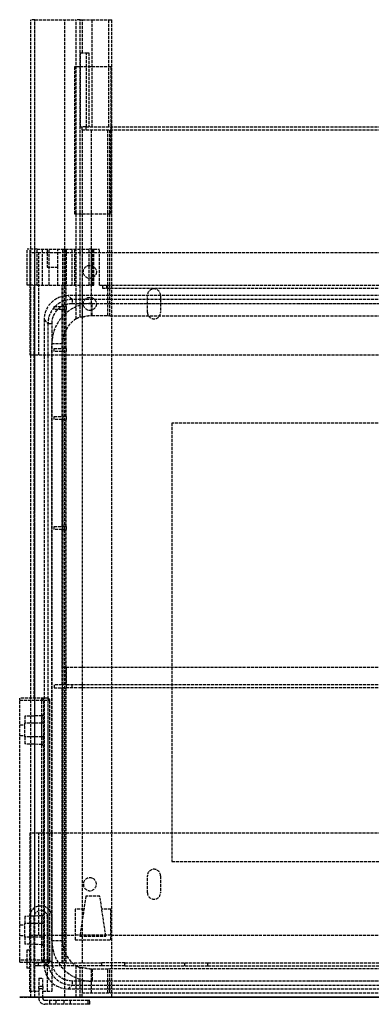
# Model space of a CAD drawing. Header units: millimetres. Extents: x -259 to 259, y -4 to 488.
# Tile 1 of 4: x -259 to -84, y -4 to 488. Entities that reach past the tile are written whole.
import ezdxf

# ---------------------------------------------------------------- set-up
doc = ezdxf.new("R2010")
doc.units = ezdxf.units.MM
doc.header["$LTSCALE"] = 10
doc.linetypes.add('ALLCAD_Strich', pattern=[0.2, 0.15, -0.05])
doc.layers.add('BESCH_KONT_sich_schn_ansi_2d', color=40, linetype='Continuous')
doc.layers.add('BESCH_KONT_sich_schn_grun_2d', color=10, linetype='Continuous')

msp = doc.modelspace()

# ---------------------------------------------------------------- linework, layer by layer
at = {"layer": 'BESCH_KONT_sich_schn_ansi_2d', "linetype": 'ALLCAD_Strich'}
for p, q in [((-259, 0, 486.35), (-245, 0, 486.35)), ((-259, 0, 443.65), (-259, 0, 486.35)), ((-251.75, 0, 443.65), (-259, 0, 443.65)), ((-259, 0, 486.35), (-259, 0, 487.35)), ((-245, 0, 487.35), (-259, 0, 487.35)), ((-259, 0, 442.65), (-259, 0, 443.65)), ((-259, 0, 442.65), (-251.75, 0, 442.65)), ((-259, 0, 467.65), (-256.5, 0, 467.65)), ((-259, 0, 462.35), (-256.5, 0, 462.35)), ((-247.97, 0, 457.8), (-256.5, 0, 458.1)), ((-247.97, 0, 468.4), (-256.5, 0, 468.4)), ((-256.5, 0, 471.9), (-256.5, 0, 468.4)), ((-247.97, 0, 472.2), (-256.5, 0, 471.9)), ((-247.97, 0, 461.6), (-256.5, 0, 461.6)), ((-256.5, 0, 461.6), (-256.5, 0, 468.4)), ((-256.5, 0, 461.6), (-256.5, 0, 458.1)), ((-255.4, 0, 153.9), (-255.4, 0, 144.9)), ((-254.2, 0, 144.9), (-255.4, 0, 144.9)), ((-254.2, 0, 153.9), (-255.4, 0, 153.9)), ((-254.2, 0, 178.4), (-249.5, 0, 178.4)), ((-254.2, 0, 112.5), (-254.2, 0, 178.4)), ((-251.9, 0, 112.5), (-254.2, 0, 112.5)), ((-254, 0, 36), (-251.5, 0, 36)), ((-254, 0, 4.5), (-254, 0, 36)), ((-247.71, 0, 475.8), (-253.76, 0, 480.03)), ((-253.4, 0, 50.2), (-253.4, 0, 66.7)), ((-251.5, 0, 50.2), (-253.4, 0, 50.2)), ((-251.9, 0, 68.64), (-251.9, 0, 112.5)), ((-245.1, 0, 112.5), (-251.9, 0, 112.5)), ((-251.75, 0, 436.9), (-251.75, 0, 478.3)), ((-251.75, 0, 480.3), (-249.75, 0, 480.3)), ((-251.69, 0, 478.8), (-251.75, 0, 478.8)), ((-251.75, 0, 478.8), (-251.75, 0, 480.3)), ((-248, 0, 443.65), (-251.75, 0, 443.65)), ((-251.75, 0, 442.65), (-248, 0, 442.65)), ((-237.75, 0, 478.8), (-251.69, 0, 478.8)), ((-251.5, 0, 14), (-251.5, 0, 50.2)), ((-244.01, 0, 14), (-251.5, 0, 14)), ((-251.5, 0, 4.5), (-251.5, 0, 14)), ((-251.4, 0, 68.7), (-249.5, 0, 68.7)), ((-250.27, 0, 486.07), (-244.33, 0, 483.3)), ((-218.06, 0, 480.3), (-249.75, 0, 480.3)), ((-249.5, 0, 348), (-246.5, 0, 348)), ((-246.5, 0, 67), (-249.5, 0, 67)), ((-249.5, 0, 348), (-249.5, 0, 67)), ((-249.5, 0, 2.5), (-231.4, 0, 2.5)), ((249.5, 0), (-249.5, 0)), ((-249.5, 0, 68.7), (-247.5, 0, 68.7)), ((-247.5, 0, 347.02), (-249.5, 0, 347.02)), ((-249.5, 0, 178.4), (-247.5, 0, 178.4)), ((-248, 0, 474.85), (-248, 0, 443.65)), ((-245, 0, 474.85), (-248, 0, 474.85)), ((-248, 0, 443.65), (-248, 0, 442.65)), ((-247, 0, 443.65), (-248, 0, 443.65)), ((-247, 0, 473.85), (-248, 0, 474.85)), ((-247, 0, 468.4), (-247.97, 0, 468.4)), ((-247.97, 0, 472.2), (-247.97, 0, 468.4)), ((-247, 0, 461.6), (-247.97, 0, 461.6)), ((-247.97, 0, 461.6), (-247.97, 0, 468.4)), ((-247.97, 0, 461.6), (-247.97, 0, 457.8)), ((-239.95, 0, 475.8), (-247.71, 0, 475.8)), ((-247.5, 0, 68.7), (-230.84, 0, 68.7)), ((-247.5, 0, 67), (-247.5, 0, 348)), ((-247.5, 0, 178.4), (-243.12, 0, 178.4)), ((-247, 0, 443.65), (-247, 0, 473.85)), ((-247, 0, 473.85), (-245, 0, 473.85)), ((-244.89, 0, 428.97), (-246.8, 0, 374.17)), ((-234.81, 0, 374.17), (-246.8, 0, 374.17)), ((-225, 0, 348), (-246.5, 0, 348)), ((-246.5, 0, 67), (-246.5, 0, 348)), ((-246.5, 0, 67), (-225, 0, 67)), ((-245.75, 0, 430.9), (104.72, 0, 430.9)), ((-245.25, 0, 475.8), (-239.95, 0, 465.8)), ((-245.1, 0, 68.7), (-245.1, 0, 112.5)), ((-242.8, 0, 112.5), (-245.1, 0, 112.5)), ((-245, 0, 486.35), (-245, 0, 480.3)), ((-245, 0, 486.35), (-244, 0, 486.35)), ((-245, 0, 487.35), (-245, 0, 486.35)), ((-245, 0, 478.8), (-245, 0, 474.85)), ((-244, 0, 474.85), (-245, 0, 474.85)), ((-245, 0, 474.85), (-245, 0, 473.85)), ((-244.33, 0, 483.3), (-244, 0, 483.3)), ((-243.99, 0, 14), (-244.01, 0, 14)), ((-244.01, 0, 14.01), (-244.01, 0, 14)), ((-244.01, 0, 14), (-244.01, 0, 14)), ((-244.01, 0, 14.01), (-244.01, 0, 14)), ((-244.01, 0, 14.01), (-244.01, 0, 14.01)), ((-244.01, 0, 14), (-244.01, 0, 14)), ((-244.01, 0, 14.01), (-244.01, 0, 14.01)), ((-244.01, 0, 14), (-244.01, 0, 14.01)), ((-244, 0, 483.3), (-237.46, 0, 483.3)), ((-244, 0, 480.3), (-244, 0, 486.35)), ((-244, 0, 14.01), (-244, 0, 14.01)), ((-244, 0, 14.01), (-244, 0, 14)), ((-244, 0, 14.01), (-244, 0, 14.01)), ((-244, 0, 14), (-244, 0, 14)), ((-244, 0, 14), (-244, 0, 14.01)), ((-244, 0, 14), (-244, 0, 14)), ((-244, 0, 14), (-244, 0, 14)), ((-244, 0, 14), (-244, 0, 14)), ((-244, 0, 14), (-244, 0, 14.01)), ((-244, 0, 14.01), (-244, 0, 14.01)), ((-244, 0, 14), (-244, 0, 14.01)), ((-244, 0, 14), (-244, 0, 14.01)), ((-244, 0, 474.85), (-244, 0, 478.8)), ((-236.5, 0, 14), (-243.99, 0, 14)), ((-243.99, 0, 14.01), (-243.99, 0, 14)), ((-243.99, 0, 14), (-243.99, 0, 14.01)), ((-243.99, 0, 14), (-243.99, 0, 14)), ((-243.99, 0, 14.01), (-243.99, 0, 14)), ((-243.99, 0, 14.01), (-243.99, 0, 14.01)), ((-243.99, 0, 14), (-243.99, 0, 14)), ((-243.99, 0, 14.01), (-243.99, 0, 14.01)), ((-243.12, 0, 178.4), (-242.8, 0, 178.4)), ((-242.5, 0, 348), (-242.95, 0, 374.17)), ((-242.89, 0, 430.9), (-232.89, 0, 430.9)), ((-242.8, 0, 173.35), (-242.8, 0, 178.4)), ((-242.8, 0, 112.5), (-242.8, 0, 173.35)), ((-242.34, 0, 338.91), (-242.5, 0, 348)), ((-242.24, 0, 333.05), (-242.34, 0, 338.91)), ((-241.23, 0, 275.19), (-242.24, 0, 333.05)), ((-241.75, 0, 478.8), (-241.75, 0, 438.4)), ((-241.75, 0, 480.3), (-241.75, 0, 478.8)), ((-241.11, 0, 268.8), (-241.23, 0, 275.19)), ((-239.55, 0, 179.2), (-241.11, 0, 268.8)), ((-241, 0, 339.2), (-237, 0, 339.2)), ((-237, 0, 332.8), (-241, 0, 332.8)), ((-237, 0, 268.8), (-241, 0, 268.8)), ((-241, 0, 275.2), (-237, 0, 275.2)), ((-241, 0, 179.2), (-237, 0, 179.2)), ((-237, 0, 172.8), (-241, 0, 172.8)), ((-237, 0, 76.8), (-241, 0, 76.8)), ((-241, 0, 83.2), (-237, 0, 83.2)), ((-239.95, 0, 443.6), (-239.95, 0, 475.8)), ((-237.25, 0, 443.6), (-239.95, 0, 443.6)), ((-239.44, 0, 172.8), (-239.55, 0, 179.2)), ((-237.88, 0, 83.2), (-239.44, 0, 172.8)), ((-237.76, 0, 76.8), (-237.88, 0, 83.2)), ((-237.62, 0, 68.7), (-237.76, 0, 76.8)), ((-237.25, 0, 440.4), (-237.25, 0, 478.3)), ((-235.75, 0, 446.3), (-237.25, 0, 446.3)), ((-236.5, 0, 17.8), (-236.5, 0, 14)), ((-213.1, 0, 17.8), (-236.5, 0, 17.8)), ((-236.09, 0, 483.54), (-224.4, 0, 487.8)), ((235.81, 0, 478.8), (-235.81, 0, 478.8)), ((-232.87, 0, 432.4), (-235.75, 0, 432.4)), ((-235.75, 0, 478.3), (-235.75, 0, 440.4)), ((-232.75, 0, 443.6), (-235.75, 0, 443.6)), ((-234.81, 0, 374.17), (-232.89, 0, 428.97)), ((-234.81, 0, 374.17), (87.61, 0, 374.17)), ((-232.89, 0, 430.9), (-232.89, 0, 428.97)), ((-232.89, 0, 428.97), (85.69, 0, 428.97)), ((85.69, 0, 430.9), (-232.89, 0, 430.9)), ((-232.75, 0, 478.03), (-232.75, 0, 443.6)), ((-231.6, 0, 17.8), (-231.6, 0, 8.8)), ((-229, 0, 8.8), (-231.6, 0, 8.8)), ((-230.37, 0, 480.3), (-231.43, 0, 479.91)), ((-231.4, 0, 4.5), (-231.4, 0, 1)), ((-213.6, 0, 1), (-231.4, 0, 1)), ((-231.4, 0, 4.5), (-213.6, 0, 4.5)), ((-231.4, 0, 2.5), (-226.98, 0, 2.5)), ((-222.69, 0, 483.1), (-230.37, 0, 480.3)), ((-229, 0, 13.5), (-216, 0, 13.5)), ((-229, 0, 13.5), (-229, 0, 4.5)), ((-216, 0, 8.8), (-229, 0, 8.8)), ((-228.84, 0, 66.77), (-227.86, 0, 40.4)), ((-228.61, 0, 60.7), (-228, 0, 60.7)), ((-225.61, 0, 60.7), (-228, 0, 60.7)), ((-228, 0, 91.4), (-228, 0, 44.26)), ((227.86, 0, 40.4), (-227.86, 0, 40.4)), ((-227.86, 0, 40.4), (-227.6, 0, 33.5)), ((227.75, 0, 432.4), (-227.75, 0, 432.4)), ((-227.25, 0), (-227.25, 0, 2.5)), ((-226.98, 0, 2.5), (-226, 0, 2.5)), ((-226.98, 0, 4.5), (-226.98, 0, 2.5)), ((-226, 0, 93.4), (90.85, 0, 93.4)), ((-226, 0, 13.5), (-226, 0, 2.5)), ((-226, 0, 2.5), (-219, 0, 2.5)), ((-224.48, 0, 30.37), (-225.61, 0, 60.7)), ((-224, 0, 68), (-224, 0, 347)), ((-223.26, 0, 28.34), (-215.06, 0, 26.6)), ((-223.12, 0, 487.2), (-222.09, 0, 484.38)), ((-214.46, 0, 28.01), (-222.92, 0, 29.8)), ((-222.8, 0, 40.4), (-222.8, 0, 374.17)), ((-222.8, 0, 28.24), (-222.8, 0, 40.4)), ((-220.75, 0), (-220.75, 0, 2.5)), ((-219.25, 0, 430.9), (-219.25, 0, 432.4)), ((-219, 0, 2.5), (-218.03, 0, 2.5)), ((-219, 0, 13.5), (-219, 0, 2.5)), ((218.06, 0, 480.3), (-218.06, 0, 480.3)), ((-218.03, 0, 2.5), (-218.03, 0, 4.5)), ((-218.03, 0, 2.5), (-213.6, 0, 2.5)), ((-217.75, 0, 430.9), (-217.75, 0, 430.9)), ((-217.75, 0, 430.9), (-217.75, 0, 413)), ((-213.4, 0, 8.8), (-216, 0, 8.8)), ((-216, 0, 4.5), (-216, 0, 13.5)), ((-215.75, 0, 411), (98.31, 0, 411)), ((-215.06, 0, 26.6), (-214, 0, 21.6)), ((-213.1, 0, 21.6), (-214.46, 0, 28.01)), ((214, 0, 21.6), (-214, 0, 21.6)), ((-213.6, 0, 2.5), (213.6, 0, 2.5)), ((-213.6, 0, 4.5), (-213.6, 0, 1)), ((-213.4, 0, 17.8), (-213.4, 0, 8.8)), ((-213.1, 0, 20.3), (-213.1, 0, 17.8)), ((-213.1, 0, 20.3), (213.1, 0, 20.3)), ((-213.1, 0, 20.3), (-213.1, 0, 21.6)), ((-206.58, 0, 476.68), (-176.64, 0, 455.72)), ((-195.25, 0), (-195.25, 0, 2.5)), ((-188.75, 0), (-188.75, 0, 2.5)), ((-183.11, 0, 430.9), (-183.11, 0, 430.9)), ((-165.17, 0, 452.1), (165.17, 0, 452.1))]:
    msp.add_line(p, q, dxfattribs=at)
at = {"layer": 'BESCH_KONT_sich_schn_ansi_2d', "linetype": 'ALLCAD_Strich', "extrusion": (0, 1, 0)}
for centre, radius, start, end in [((251.75, 482.9), 3.5, 305, 115), ((249.5, 4.5), 4.5, 270, 360), ((251.4, 66.7), 2, 0, 90), ((249.75, 478.3), 2, 0, 90), ((245.75, 436.9), 6, 270, 360), ((248, 443.65), 1, 180, 270), ((248, 473.2), 1, 180, 268), ((245, 486.35), 1, 90, 180), ((245, 474.85), 1, 180, 270), ((241, 336), 3.2, 270, 90), ((241, 272), 3.2, 270, 90), ((241, 176), 3.2, 270, 90), ((241, 80), 3.2, 270, 90), ((244.01, 14.01), 0.00116, 90, 180), ((244.01, 14), 0.00116, 180, 270), ((244.01, 14.01), 0.00271, 0, 90), ((244.01, 14), 0.00271, 270, 0), ((244, 14.01), 0.00093, 90, 180), ((244, 14.01), 0.00093, 180, 270), ((243.99, 14.01), 0.00271, 0, 90), ((243.99, 14), 0.00271, 270, 0), ((243.99, 14.01), 0.00116, 90, 180), ((243.99, 14), 0.00116, 180, 270), ((235.75, 438.4), 6, 270, 360), ((237.75, 478.3), 2, 90, 180), ((227.75, 440.4), 9.5, 270, 0), ((237, 336), 3.2, 90, 270), ((237, 272), 3.2, 90, 270), ((237, 176), 3.2, 90, 270), ((237, 80), 3.2, 90, 270), ((230.84, 66.7), 2, 90, 171.3731), ((230.84, 66.7), 2, 171.3731, 177.8701), ((225, 68), 1, 180, 270), ((225, 347), 1, 90, 180), ((221.68, 35.67), 6, 282, 297.8701), ((224.06, 486.86), 1, 70, 160), ((223.03, 484.04), 1, 160, 250), ((218.06, 460.3), 20, 90, 125)]:
    msp.add_arc(centre, radius, start, end, dxfattribs=at)
at = {"layer": 'BESCH_KONT_sich_schn_ansi_2d', "linetype": 'ALLCAD_Strich', "extrusion": (0, -1, 0)}
for centre, radius, start, end in [((-249.5, 4.5), 2, 180, 270), ((-248, 456.8), 1, 0, 88), ((-242.89, 428.9), 2, 90, 178), ((-244.01, 14), 0.00271, 270, 0), ((-244.01, 14.01), 0.00271, 0, 90), ((-244.01, 14), 0.00116, 180, 270), ((-244.01, 14.01), 0.00116, 90, 180), ((-244, 14), 0.00217, 270, 360), ((-244, 14.01), 0.00217, 0, 90), ((-243.99, 14), 0.00271, 270, 0), ((-243.99, 14.01), 0.00271, 0, 90), ((-243.99, 14), 0.00116, 180, 270), ((-243.99, 14.01), 0.00116, 90, 180), ((-237.75, 478.3), 0.5, 0, 90), ((-237.46, 487.3), 4, 270, 290), ((-227.75, 440.4), 8, 180, 270), ((-230.75, 478.03), 2, 110, 180), ((-226, 91.4), 2, 90, 180), ((-221.68, 35.67), 6, 182.1299, 242.1299), ((-222.12, 33.7), 5.48, 182.1299, 258), ((-215.75, 413), 2, 180, 270), ((-165.17, 472.1), 20, 235, 270)]:
    msp.add_arc(centre, radius, start, end, dxfattribs=at)
at = {"layer": 'BESCH_KONT_sich_schn_ansi_2d', "linetype": 'ALLCAD_Strich', "extrusion": (0, 1, 0)}
msp.add_ellipse((-232.88, 0, 428.9), major_axis=(12, 0, -0.07), ratio=0.005808, start_param=-3.141424, end_param=-1.571845, dxfattribs=at)
at = {"layer": 'BESCH_KONT_sich_schn_grun_2d', "linetype": 'ALLCAD_Strich'}
for p, q in [((-251.4, 488.5), (-253.4, 488.5)), ((-253.4, 373.82), (-253.4, 488.5)), ((-251.5, 0), (-251.5, 488.5)), ((-251.4, 488.5), (-230.84, 488.5)), ((-251.4, 373.82), (-251.4, 488.5)), ((-236.5, 0), (-236.5, 488.5)), ((-230.84, 373.82), (-230.84, 488.5)), ((-228.84, 488.5), (-230.84, 488.5)), ((-228.84, 373.82), (-228.84, 488.5)), ((-228.84, 488.5), (-227.67, 488.5)), ((-227.67, 472), (-227.67, 488.5)), ((-227.67, 488.5), (-222.92, 488.5)), ((-222.92, 488.5), (-214.46, 488.5)), ((-222.92, 435), (-222.92, 488.5)), ((-214.46, 488.5), (-213.1, 488.5)), ((-214.46, 435), (-214.46, 488.5)), ((-213.1, 435), (-213.1, 488.5)), ((-228.61, 435), (-228.61, 472)), ((-228.61, 472), (-225.61, 472)), ((-225.61, 472), (-224.48, 472)), ((-225.61, 435), (-225.61, 472)), ((-224.48, 472), (-224.48, 435)), ((-231.6, 465), (-231.6, 391.5)), ((-213.4, 465), (-231.6, 465)), ((-213.4, 391.5), (-213.4, 465)), ((-228.61, 435), (-228, 435)), ((-226, 435), (-228, 435)), ((-228, 435), (-228, 433.5)), ((-228, 433.5), (-226, 433.5)), ((-227.6, 373.82), (-227.6, 433.5)), ((-226, 435), (226, 435)), ((-226, 435), (-226, 433.5)), ((-226, 433.5), (226, 433.5)), ((-223.26, 373.82), (-223.26, 433.5)), ((-215.06, 355.82), (-215.06, 433.5)), ((-214, 355.82), (-214, 433.5)), ((-213.1, 0), (-213.1, 435)), ((-231.6, 391.5), (-213.4, 391.5)), ((-250.27, 373.82), (-255.25, 373.82)), ((-255.25, 355.82), (-255.25, 373.82)), ((-251.5, 372), (-254, 372)), ((-254, 372), (-254, 355.82)), ((-253.76, 355.82), (-253.76, 373.82)), ((-253.4, 355.82), (-253.4, 373.82)), ((-249.5, 372), (-251.5, 372)), ((-251.4, 41.67), (-251.4, 373.82)), ((-250.27, 373.82), (-244.33, 373.82)), ((-250.27, 355.82), (-250.27, 373.82)), ((-249.5, 321), (-249.5, 372)), ((249.5, 372), (-249.5, 372)), ((-247.71, 355.82), (-247.71, 373.82)), ((-245.25, 373.82), (-245.25, 364.82)), ((-244.33, 373.82), (-237.46, 373.82)), ((-244.33, 355.82), (-244.33, 373.82)), ((-239.95, 364.82), (-239.95, 373.82)), ((-237.46, 373.82), (-236.09, 373.82)), ((-237.46, 355.82), (-237.46, 373.82)), ((-237.25, 355.82), (-237.25, 373.82)), ((-236.09, 373.82), (-224.4, 373.82)), ((-236.09, 355.82), (-236.09, 373.82)), ((-235.75, 373.82), (-235.75, 355.82)), ((-232.75, 355.82), (-232.75, 373.82)), ((-231.43, 355.82), (-231.43, 373.82)), ((-230.84, 339.05), (-230.84, 373.82)), ((-228.84, 340.1), (-228.84, 373.82)), ((-227.75, 355.82), (-227.75, 373.82)), ((-227.6, 339.97), (-227.6, 373.82)), ((-223.12, 373.82), (-224.4, 373.82)), ((-224.4, 355.82), (-224.4, 373.82)), ((-223.26, 340.71), (-223.26, 373.82)), ((-223.12, 373.82), (-222.09, 373.82)), ((-223.12, 355.82), (-223.12, 373.82)), ((-222.69, 355.82), (-222.69, 373.82)), ((-222.03, 373.82), (-222.09, 373.82)), ((-222.09, 355.82), (-222.09, 373.82)), ((-222.03, 373.82), (-219.25, 373.82)), ((-222.03, 355.82), (-222.03, 373.82)), ((-219.25, 355.82), (-219.25, 373.82)), ((-245.25, 364.82), (-239.95, 364.82)), ((-239.95, 355.82), (-239.95, 364.82)), ((-250.27, 355.82), (-255.25, 355.82)), ((-254, 355.82), (-254, 321)), ((-253.4, 149.4), (-253.4, 355.82)), ((-251.75, 149.4), (-251.75, 355.82)), ((-250.27, 355.82), (-244.33, 355.82)), ((-244.33, 355.82), (-237.46, 355.82)), ((-237.75, 345.22), (-237.75, 355.82)), ((-237.46, 355.82), (-236.09, 355.82)), ((-237.25, 345.22), (-237.25, 355.82)), ((-236.09, 355.82), (-224.4, 355.82)), ((-235.75, 345.22), (-235.75, 355.82)), ((-227.75, 164.72), (-227.75, 355.82)), ((-223.12, 355.82), (-224.4, 355.82)), ((-223.12, 355.82), (-222.09, 355.82)), ((-222.03, 355.82), (-222.09, 355.82)), ((-219.25, 355.82), (219.25, 355.82)), ((-217.75, 355.82), (-217.75, 354.32)), ((-217.75, 354.32), (217.75, 354.32)), ((-215.75, 355.82), (-215.75, 354.32)), ((-215.06, 340.69), (-215.06, 355.82)), ((-214, 340.6), (-214, 355.82)), ((-232.89, 348.69), (-234.81, 350.6)), ((87.61, 350.6), (-234.81, 350.6)), ((-195.25, 342.25), (-195.25, 350.75)), ((-188.75, 350.75), (-188.75, 342.25)), ((-241.75, 343.72), (-241.75, 345.22)), ((-241.75, 345.22), (-237.75, 345.22)), ((-235.75, 345.22), (-237.75, 345.22)), ((-237.25, 343.72), (-237.25, 345.22)), ((-235.75, 345.22), (-235.75, 343.72)), ((-232.89, 348.69), (-232.89, 346.69)), ((85.69, 348.69), (-232.89, 348.69)), ((-232.89, 346.69), (85.69, 346.69)), ((-222.8, 346.75), (75.6, 346.75)), ((-222.8, 340.72), (-222.8, 346.75)), ((-237.75, 343.72), (-241.75, 343.72)), ((-237.75, 324.22), (-237.75, 343.72)), ((-237.75, 343.72), (-235.75, 343.72)), ((-237.25, 324.22), (-237.25, 343.72)), ((-235.75, 324.22), (-235.75, 343.72)), ((-222.8, 340.72), (-215.06, 340.69)), ((-215.06, 340.69), (-214, 340.6)), ((-214, 340.6), (75.6, 340.6)), ((-246.8, 338.61), (-244.89, 336.69)), ((-246.8, 338.61), (-246.8, 16.19)), ((-244.89, 336.69), (-242.89, 336.69)), ((-244.89, 336.69), (-244.89, 18.11)), ((-242.89, 18.11), (-242.89, 336.69)), ((-242.95, 28.2), (-242.95, 326.6)), ((-237.62, 326.6), (-242.95, 326.6)), ((-237.62, 28.2), (-237.62, 326.6)), ((-254, 321), (-253.4, 321)), ((-253.4, 321), (-251.5, 321)), ((-251.5, 321), (-249.5, 321)), ((-249.5, 321), (249.5, 321)), ((-241.75, 322.72), (-241.75, 324.22)), ((-241.75, 324.22), (-237.75, 324.22)), ((-237.75, 322.72), (-241.75, 322.72)), ((-235.75, 324.22), (-237.75, 324.22)), ((-237.75, 290.22), (-237.75, 322.72)), ((-237.75, 322.72), (-235.75, 322.72)), ((-237.25, 322.72), (-237.25, 324.22)), ((-237.25, 290.22), (-237.25, 322.72)), ((-235.75, 324.22), (-235.75, 322.72)), ((-235.75, 290.22), (-235.75, 322.72)), ((-241.75, 288.72), (-241.75, 290.22)), ((-241.75, 290.22), (-237.75, 290.22)), ((-237.75, 288.72), (-241.75, 288.72)), ((-235.75, 290.22), (-237.75, 290.22)), ((-237.75, 235.22), (-237.75, 288.72)), ((-237.75, 288.72), (-235.75, 288.72)), ((-237.25, 288.72), (-237.25, 290.22)), ((-237.25, 235.22), (-237.25, 288.72)), ((-235.75, 290.22), (-235.75, 288.72)), ((-235.75, 235.22), (-235.75, 288.72)), ((35.91, 286.91), (-183.11, 286.91)), ((-183.11, 286.91), (-183.11, 67.89)), ((-241.75, 233.72), (-241.75, 235.22)), ((-241.75, 235.22), (-237.75, 235.22)), ((-237.75, 233.72), (-241.75, 233.72)), ((-235.75, 235.22), (-237.75, 235.22)), ((-237.75, 164.72), (-237.75, 233.72)), ((-237.75, 233.72), (-235.75, 233.72)), ((-237.25, 233.72), (-237.25, 235.22)), ((-237.25, 156.22), (-237.25, 233.72)), ((-235.75, 235.22), (-235.75, 233.72)), ((-235.75, 164.72), (-235.75, 233.72)), ((237.75, 164.72), (-237.75, 164.72)), ((-237.75, 156.22), (-237.75, 164.72)), ((-235.81, 164.72), (-235.81, 156.22)), ((-235.75, 156.22), (-235.75, 164.72)), ((-227.75, 156.22), (-227.75, 164.72)), ((-237.75, 156.22), (-241.75, 156.22)), ((-241.75, 156.22), (-241.75, 154.72)), ((-241.75, 154.72), (-237.75, 154.72)), ((-237.75, 156.22), (-237.25, 156.22)), ((237.75, 154.72), (-237.75, 154.72)), ((-237.75, 17.22), (-237.75, 154.72)), ((-235.81, 156.22), (-237.25, 156.22)), ((-237.25, 17.22), (-237.25, 154.72)), ((235.81, 156.22), (-235.81, 156.22)), ((-235.75, 156.22), (-235.75, 154.72)), ((-235.75, 17.22), (-235.75, 154.72)), ((-232.87, 154.72), (-232.87, 156.22)), ((-227.75, 154.72), (-227.75, 156.22)), ((-227.75, 17.22), (-227.75, 154.72)), ((-259, 148.4), (-259, 149.4)), ((-245, 149.4), (-259, 149.4)), ((-259, 148.4), (-245, 148.4)), ((-259, 18.6), (-259, 148.4)), ((-253.4, 3), (-253.4, 149.4)), ((-248, 18.6), (-248, 149.4)), ((-247, 18.6), (-247, 148.4)), ((-245, 149.4), (-245, 148.4)), ((-245, 148.4), (-244, 148.4)), ((-245, 148.4), (-245, 18.6)), ((-244, 18.6), (-244, 148.4)), ((-247.97, 140.7), (-256.5, 140.4)), ((-256.5, 140.4), (-256.5, 136.9)), ((-247.97, 140.7), (-247.97, 136.9)), ((-259, 136.15), (-256.5, 136.15)), ((-247.97, 136.9), (-256.5, 136.9)), ((-256.5, 130.1), (-256.5, 136.9)), ((-247, 136.9), (-247.97, 136.9)), ((-247.97, 130.1), (-247.97, 136.9)), ((-259, 130.85), (-256.5, 130.85)), ((-247.97, 130.1), (-256.5, 130.1)), ((-256.5, 130.1), (-256.5, 126.6)), ((-247, 130.1), (-247.97, 130.1)), ((-247.97, 130.1), (-247.97, 126.3)), ((-247.97, 126.3), (-256.5, 126.6)), ((-251.5, 82), (-254, 82)), ((-254, 82), (-254, 31)), ((-249.5, 82), (-251.5, 82)), ((249.5, 82), (-249.5, 82)), ((-249.5, 31), (-249.5, 82)), ((-183.11, 67.89), (35.91, 67.89)), ((-195.25, 52.25), (-195.25, 60.75)), ((-188.75, 60.75), (-188.75, 52.25)), ((-226, 50.5), (-229, 30.5)), ((-219, 50.5), (-226, 50.5)), ((-216, 30.5), (-219, 50.5)), ((-247.97, 40.7), (-256.5, 40.4)), ((-256.5, 40.4), (-256.5, 36.9)), ((-254.2, 39.9), (-254.2, 17.6)), ((-251.9, 39.9), (-251.9, 3)), ((-247.97, 40.7), (-247.97, 36.9)), ((-245.1, 3), (-245.1, 39.9)), ((-242.8, 7.25), (-242.8, 39.9)), ((-226.98, 44), (-231.4, 44)), ((-231.4, 44), (-231.4, 28.8)), ((-213.6, 44), (-218.03, 44)), ((-213.6, 28.8), (-213.6, 44)), ((-259, 36.15), (-256.5, 36.15)), ((-247.97, 36.9), (-256.5, 36.9)), ((-256.5, 30.1), (-256.5, 36.9)), ((-247, 36.9), (-247.97, 36.9)), ((-247.97, 30.1), (-247.97, 36.9)), ((-259, 30.85), (-256.5, 30.85)), ((-256.5, 30.1), (-256.5, 26.6)), ((-247.97, 30.1), (-256.5, 30.1)), ((-254, 31), (-251.5, 31)), ((-251.5, 31), (-249.5, 31)), ((-249.5, 31), (-231.4, 31)), ((-247, 30.1), (-247.97, 30.1)), ((-247.97, 30.1), (-247.97, 26.3)), ((-213.6, 31), (-231.4, 31)), ((-229, 30.5), (-216, 30.5)), ((-213.6, 31), (213.6, 31)), ((-247.97, 26.3), (-256.5, 26.6)), ((-237.62, 28.2), (-242.95, 28.2)), ((-231.4, 28.8), (-213.6, 28.8)), ((-255.4, 23.5), (-255.4, 19)), ((-254.2, 23.5), (-255.4, 23.5)), ((-259, 17.6), (-259, 18.6)), ((-245, 18.6), (-259, 18.6)), ((-259, 17.6), (-245, 17.6)), ((-255.4, 19), (-255.4, 17.6)), ((-255.4, 17.6), (-255.4, 14.5)), ((-254.2, 17.6), (-254.2, 3)), ((-251.75, 17.22), (-251.75, 17.6)), ((-251.75, 17.22), (-249.75, 17.22)), ((-251.75, 15.72), (-251.75, 17.22)), ((-249.75, 15.72), (-251.75, 15.72)), ((-249.75, 17.22), (-249.75, 15.72)), ((-237.75, 17.22), (-249.75, 17.22)), ((-218.06, 15.72), (-249.75, 15.72)), ((-248, 18.6), (-248, 17.6)), ((-244.89, 18.11), (-246.8, 16.19)), ((-245.75, 15.72), (-245.75, 17.22)), ((-244, 18.6), (-245, 18.6)), ((-245, 18.6), (-245, 17.6)), ((-244.89, 18.11), (-242.89, 18.11)), ((-237.75, 17.22), (-218.06, 17.22)), ((-230.84, 4.2), (-230.84, 15.75)), ((-227.6, 4.2), (-227.6, 14.83)), ((-218.06, 15.72), (-218.06, 17.22)), ((-206.58, 17.22), (-218.06, 17.22)), ((-206.58, 15.72), (-218.06, 15.72)), ((-206.58, 17.22), (-176.64, 17.22)), ((-206.58, 15.72), (-206.58, 17.22)), ((-206.58, 15.72), (-176.64, 15.72)), ((-176.64, 17.22), (-165.17, 17.22)), ((-176.64, 15.72), (-176.64, 17.22)), ((-176.64, 15.72), (-165.17, 15.72)), ((-165.17, 17.22), (165.17, 17.22)), ((-165.17, 15.72), (-165.17, 17.22)), ((-165.17, 15.72), (165.17, 15.72)), ((-254.2, 14.5), (-255.4, 14.5)), ((-228.84, 4.2), (-228.84, 14.7)), ((-223.26, 4.2), (-223.26, 14.09)), ((-215.06, 14.11), (-222.8, 14.08)), ((-222.8, 14.08), (-222.8, 8.05)), ((-214, 14.2), (-215.06, 14.11)), ((-215.06, 4.2), (-215.06, 14.11)), ((75.6, 14.2), (-214, 14.2)), ((-214, 4.2), (-214, 14.2)), ((-249.5, 9.5), (-249.5, 5.38)), ((-249.5, 9.5), (-247.5, 9.5)), ((-247.5, 5.38), (-249.5, 5.38)), ((-249.5, 4.38), (-249.5, 5.38)), ((-247.5, 5.38), (-247.5, 9.5)), ((-247.5, 5.38), (-247.5, 4.38)), ((-242.8, 3), (-242.8, 7.25)), ((-234.81, 4.2), (-232.89, 6.11)), ((-232.89, 8.11), (-232.89, 6.11)), ((85.69, 8.11), (-232.89, 8.11)), ((-232.89, 6.11), (85.69, 6.11)), ((75.6, 8.05), (-222.8, 8.05)), ((-254.2, 3), (-249.5, 3)), ((-253.4, 0), (-253.4, 3)), ((-251.4, 0), (-251.4, 3)), ((-249.5, 4.38), (-247.5, 4.38)), ((-249.5, 4.38), (-249.5, -0.5)), ((-247.5, -0.5), (-247.5, 4.38)), ((-247.5, 3), (-242.8, 3)), ((-234.81, 4.2), (87.61, 4.2)), ((-230.84, 0), (-230.84, 4.2)), ((-228.84, 0), (-228.84, 4.2)), ((-227.86, 2.3), (227.86, 2.3)), ((-227.86, 0), (-227.86, 2.3)), ((-227.6, 2.3), (-227.6, 4.2)), ((-223.26, 2.3), (-223.26, 4.2)), ((-215.06, 2.3), (-215.06, 4.2)), ((-214, 2.3), (-214, 4.2)), ((-251.4, 0), (-253.4, 0)), ((-251.4, 0), (-249.5, 0)), ((-247.5, 0), (-249.5, 0)), ((-247.5, 0), (-230.84, 0)), ((-246.5, -1.5), (-225, -1.5)), ((-225, -3.5), (-246.5, -3.5)), ((-244.2, -1.5), (-244.2, -3.5)), ((-244.01, 0), (-244.01, -0.01)), ((-244.01, 0), (-244.01, -0.01)), ((-244.01, 0), (-244.01, -0.01)), ((-244.01, 0), (-244.01, -0.01)), ((-244.01, 0), (-244.01, -0.01)), ((-244.01, 0), (-244.01, -0.01)), ((-244.01, 0), (-244.01, -0.01)), ((-244.01, -0.01), (-244, -0.01)), ((-244.01, -0.01), (-244.01, -0.01)), ((-244.01, -0.01), (-244.01, -0.01)), ((-244, 0), (-244, -0.01)), ((-244, 0), (-244, -0.01)), ((-244, 0), (-244, -0.01)), ((-244, 0), (-244, -0.01)), ((-244, 0), (-244, -0.01)), ((-244, -0.01), (-244, 0)), ((-244, 0), (-244, -0.01)), ((-244, 0), (-244, -0.01)), ((-244, 0), (-244, -0.01)), ((-244, -0.01), (-244, -0.01)), ((-244, -0.01), (-244, -0.01)), ((-243.99, -0.01), (-244, -0.01)), ((-243.99, 0), (-243.99, -0.01)), ((-243.99, 0), (-243.99, -0.01)), ((-243.99, 0), (-243.99, -0.01)), ((-243.99, 0), (-243.99, -0.01)), ((-243.99, 0), (-243.99, -0.01)), ((-243.99, 0), (-243.99, -0.01)), ((-243.99, 0), (-243.99, -0.01)), ((-243.99, -0.01), (-243.99, -0.01)), ((-243.99, -0.01), (-243.99, -0.01)), ((-241, -1.5), (-241, -3.5)), ((-237, -1.5), (-237, -3.5)), ((-233.8, -1.5), (-233.8, -3.5)), ((-228.84, 0), (-230.84, 0)), ((-228.84, 0), (-227.86, 0)), ((227.86, 0), (-227.86, 0)), ((-225, -1.5), (-224, -1.5)), ((-225, -1.5), (-225, -3.5)), ((-224, -3.5), (-225, -3.5)), ((-224, -3.5), (-224, -1.5))]:
    msp.add_line(p, q, dxfattribs=at)
for centre in [(-224, 362.5), (-224, 346.5)]:
    msp.add_circle(centre, 3.25, dxfattribs=at)
for centre, radius, start, end in [((-192, 350.75), 3.25, 0, 180), ((-222.8, 326.6), 20.15, 90, 180), ((-192, 342.25), 3.25, 180, 0), ((-222.8, 326.6), 14.82, 122.8314, 180), ((-248, 148.4), 1, 0, 90), ((-245, 148.4), 1, 0, 90), ((-248, 141.7), 1, 272, 360), ((-248, 125.3), 1, 0, 88), ((-192, 60.75), 3.25, 0, 180), ((-224, 56.5), 3.25, 0, 180), ((-224, 56.5), 3.25, 180, 0), ((-192, 52.25), 3.25, 180, 0), ((-248.5, 39.9), 5.7, 0, 180), ((-248.5, 39.9), 3.4, 0, 180), ((-248, 41.7), 1, 272, 0), ((-248, 25.3), 1, 0, 88), ((-222.8, 28.2), 20.15, 180, 270), ((-222.8, 28.2), 14.82, 180, 237.1686), ((-248, 18.6), 1, 270, 0), ((-245, 18.6), 1, 270, 0), ((-246.5, -0.5), 3, 180, 270), ((-246.5, -0.5), 1, 180, 270)]:
    msp.add_arc(centre, radius, start, end, dxfattribs=at)
for centre, major_axis, ratio, start_param, end_param in [((-234.79, 338.59), (-8.5, 8.5), 0.998783, -0.784789, 0.784789), ((-232.88, 336.68), (-8.49, 8.49), 0.999188, 0.04527, 0.784789), ((-232.88, 336.68), (-8.49, 8.49), 0.999188, -0.005353, 0.04527), ((-232.88, 336.68), (-8.49, 8.49), 0.999188, -0.784789, -0.005353), ((-234.79, 16.21), (-8.5, -8.5), 0.998783, -0.784789, -0.745499), ((-234.79, 16.21), (-8.5, -8.5), 0.998783, -0.745499, 0.784789), ((-232.88, 18.12), (-8.49, -8.49), 0.999188, -0.784789, -0.584744), ((-232.88, 18.12), (-8.49, -8.49), 0.999188, -0.584744, 0.784789)]:
    msp.add_ellipse(centre, major_axis=major_axis, ratio=ratio, start_param=start_param, end_param=end_param, dxfattribs=at)
at = {"layer": 'BESCH_KONT_sich_schn_grun_2d', "linetype": 'ALLCAD_Strich', "extrusion": (0, 0, -1)}
for centre, major_axis, ratio, start_param, end_param in [((-232.88, 336.68), (-7.08, 7.08), 0.998783, -0.005952, 0.236135), ((-232.88, 336.68), (-7.08, 7.08), 0.998783, 0.236135, 0.784789), ((-232.88, 336.68), (-7.08, 7.08), 0.998783, -0.784789, -0.005952), ((-230, 326.6), (-15.33, 0), 0.883014, 1.646443, 1.727724), ((-222.85, 326.6), (-14.12, 0), 0.999993, 1.54172, 1.574507), ((-232.88, 18.12), (-7.08, -7.08), 0.998783, 0.544052, 0.784789), ((-232.88, 18.12), (-7.08, -7.08), 0.998783, -0.784789, 0.544052), ((-230, 28.2), (-15.33, 0), 0.883014, -1.727724, -1.646443), ((-222.85, 28.2), (-14.12, 0), 0.999993, -1.574507, -1.54172)]:
    msp.add_ellipse(centre, major_axis=major_axis, ratio=ratio, start_param=start_param, end_param=end_param, dxfattribs=at)
at = {"layer": 'BESCH_KONT_sich_schn_grun_2d', "linetype": 'ALLCAD_Strich'}
for points, knots in [([(-230.84, 339.05), (-230.6, 339.2), (-230.35, 339.36), (-229.86, 339.63), (-229.62, 339.75), (-229.26, 339.93), (-229.1, 340), (-228.9, 340.08), (-228.85, 340.1), (-228.84, 340.1)], [1.0093015, 1.0093015, 1.0093015, 1.0093015, 1.0917582, 1.0917582, 1.1764692, 1.1764692, 1.2535778, 1.2535778, 1.3247026, 1.3247026, 1.3247026, 1.3247026]), ([(-227.6, 339.97), (-227.58, 339.97), (-227.43, 340.01), (-226.89, 340.16), (-226.47, 340.28), (-225.5, 340.48), (-224.89, 340.59), (-223.91, 340.68), (-223.59, 340.7), (-223.26, 340.71)], [1.6987157, 1.6987157, 1.6987157, 1.6987157, 1.8889051, 1.8889051, 2.0961509, 2.0961509, 2.3026442, 2.3026442, 2.3977906, 2.3977906, 2.3977906, 2.3977906]), ([(-228.84, 14.7), (-228.85, 14.7), (-228.9, 14.72), (-229.1, 14.8), (-229.26, 14.87), (-229.62, 15.05), (-229.86, 15.17), (-230.35, 15.44), (-230.6, 15.6), (-230.84, 15.75)], [0.0059839, 0.0059839, 0.0059839, 0.0059839, 0.0771087, 0.0771087, 0.1542173, 0.1542173, 0.2389283, 0.2389283, 0.321385, 0.321385, 0.321385, 0.321385]), ([(-223.26, 14.09), (-223.59, 14.1), (-223.91, 14.12), (-224.89, 14.21), (-225.5, 14.32), (-226.47, 14.52), (-226.89, 14.64), (-227.43, 14.79), (-227.58, 14.83), (-227.6, 14.83)], [0.9458092, 0.9458092, 0.9458092, 0.9458092, 1.0409556, 1.0409556, 1.2474489, 1.2474489, 1.4546947, 1.4546947, 1.6448841, 1.6448841, 1.6448841, 1.6448841])]:
    msp.add_open_spline(points, degree=3, knots=knots, dxfattribs=at)

doc.saveas('drawing.dxf')
